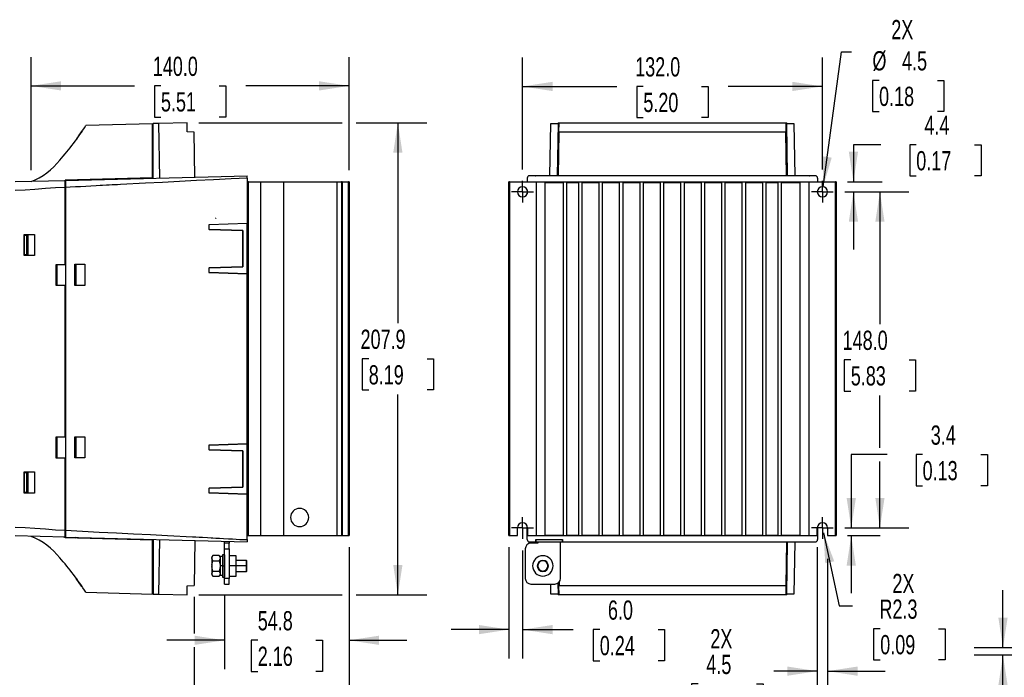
# Model space of a CAD drawing. Header units: millimetres. Extents: x 0 to 1118, y 0 to 864.
# Tile 19 of 42: x 404 to 837, y 148 to 438. Entities that reach past the tile are written whole.
import ezdxf

# ---------------------------------------------------------------- set-up
doc = ezdxf.new("R2010")
doc.units = ezdxf.units.MM
doc.header["$LTSCALE"] = 4
doc.linetypes.add('CENTERX2', pattern=[20.32, 12.7, -2.54, 2.54, -2.54])
doc.layers.add('CENTER', color=40, linetype='CENTERX2')
doc.layers.add('DIMENSIONS', color=140, linetype='Continuous', lineweight=25)
doc.styles.add('SLDTEXTSTYLE0', font='TXT', dxfattribs={"width": 0.7})
doc.dimstyles.new('SLDDIMSTYLE0', dxfattribs={"dimtxt": 8.632031, "dimasz": 13.208, "dimexe": 0, "dimexo": 0.0625, "dimgap": 2.158008, "dimtad": 0, "dimtih": 1, "dimtoh": 1, "dimlfac": 1, "dimrnd": 1e-09, "dimzin": 4, "dimdsep": 46, "dimtxsty": 'SLDTEXTSTYLE0', "dimsah": 1, "dimcen": 0.09, "dimadec": 0, "dimazin": 1, "dimtfac": 1, "dimtmove": 0, "dimatfit": 0, "dimfxl": 0, "dimfrac": 2, "dimtolj": 1, "dimtzin": 12, "dimarcsym": 0})
doc.dimstyles.new('SLDDIMSTYLE1', dxfattribs={"dimtxt": 8.632031, "dimasz": 13.208, "dimexe": 0, "dimexo": 0.0625, "dimgap": 2.158008, "dimtad": 0, "dimtih": 1, "dimtoh": 1, "dimlfac": 1, "dimrnd": 1e-09, "dimzin": 12, "dimdsep": 46, "dimtxsty": 'SLDTEXTSTYLE0', "dimsah": 1, "dimcen": 0.09, "dimadec": 0, "dimazin": 3, "dimtfac": 1, "dimtofl": 0, "dimtmove": 0, "dimatfit": 3, "dimfxl": 0, "dimfrac": 2, "dimtolj": 1, "dimtzin": 12, "dimarcsym": 0})
doc.dimstyles.new('SLDDIMSTYLE2', dxfattribs={"dimtxt": 8.632031, "dimasz": 13.208, "dimexe": 0, "dimexo": 0.0625, "dimgap": 2.158008, "dimtad": 0, "dimtih": 1, "dimtoh": 1, "dimlfac": 1, "dimrnd": 1e-09, "dimzin": 4, "dimdsep": 46, "dimtxsty": 'SLDTEXTSTYLE0', "dimsah": 1, "dimcen": 0.09, "dimadec": 0, "dimazin": 1, "dimtfac": 1, "dimtofl": 0, "dimtmove": 0, "dimatfit": 3, "dimfxl": 0, "dimfrac": 2, "dimtolj": 1, "dimtzin": 12, "dimarcsym": 0})
doc.dimstyles.new('SLDDIMSTYLE3', dxfattribs={"dimtxt": 8.632031, "dimasz": 13.208, "dimexe": 0, "dimexo": 0.0625, "dimgap": 2.158008, "dimtad": 0, "dimtih": 1, "dimtoh": 1, "dimlfac": 1, "dimrnd": 1e-09, "dimzin": 12, "dimdsep": 46, "dimtxsty": 'SLDTEXTSTYLE0', "dimsah": 1, "dimcen": 0.09, "dimadec": 0, "dimazin": 3, "dimtfac": 1, "dimtmove": 0, "dimatfit": 0, "dimfxl": 0, "dimfrac": 2, "dimtolj": 1, "dimtzin": 12, "dimarcsym": 0})
doc.dimstyles.new('SLDDIMSTYLE4', dxfattribs={"dimtxt": 8.632031, "dimasz": 13.208, "dimexe": 0, "dimexo": 0.0625, "dimgap": 2.158008, "dimtad": 0, "dimtih": 1, "dimtoh": 1, "dimlfac": 1, "dimrnd": 1e-09, "dimzin": 12, "dimdsep": 46, "dimtxsty": 'SLDTEXTSTYLE0', "dimsah": 1, "dimcen": 0, "dimadec": 0, "dimazin": 3, "dimtfac": 1, "dimtofl": 0, "dimtmove": 0, "dimatfit": 3, "dimfxl": 0, "dimfrac": 2, "dimtolj": 1, "dimtzin": 12, "dimarcsym": 0})
doc.dimstyles.new('SLDDIMSTYLE5', dxfattribs={"dimtxt": 8.632031, "dimasz": 13.208, "dimexe": 0, "dimexo": 0.0625, "dimgap": 2.158008, "dimtad": 0, "dimtih": 1, "dimtoh": 1, "dimlfac": 1, "dimrnd": 1e-09, "dimzin": 12, "dimdsep": 46, "dimtxsty": 'SLDTEXTSTYLE0', "dimsah": 1, "dimcen": 0, "dimadec": 0, "dimazin": 3, "dimtfac": 1, "dimtofl": 0, "dimtmove": 0, "dimatfit": 3, "dimfxl": 0, "dimfrac": 2, "dimtolj": 1, "dimtzin": 12, "dimarcsym": 0})

# ---------------------------------------------------------------- blocks, each defined once
blk = doc.blocks.new('_D_5')
at = {"layer": 'DIMENSIONS'}
for p, q in [((482.8, 392.55), (545.96, 392.55)), ((552.06, 392.55), (583.17, 392.55)), ((570.47, 392.55), (570.47, 304.23)), ((557.64, 288.58), (554.75, 288.58)), ((554.75, 288.58), (554.75, 274.86)), ((583.3, 288.58), (586.19, 288.58)), ((586.19, 288.58), (586.19, 274.86)), ((554.75, 274.86), (557.64, 274.86)), ((586.19, 274.86), (583.3, 274.86)), ((570.47, 184.6), (570.47, 272.92)), ((482.8, 184.6), (545.96, 184.6)), ((552.06, 184.6), (583.17, 184.6))]:
    blk.add_line(p, q, dxfattribs=at)
for points in [[(570.47, 392.55), (568.44, 379.34), (572.5, 379.34)], [(570.47, 184.6), (572.5, 197.81), (568.44, 197.81)]]:
    blk.add_solid(points, dxfattribs=at)
at = {"layer": 'DIMENSIONS', "char_height": 8.467, "attachment_point": 1, "style": 'SLDTEXTSTYLE0'}
for s, insert in [('207.9', (554.05, 301.42)), ('8.19', (557.64, 285.77))]:
    blk.add_mtext(s, dxfattribs=dict(at, insert=insert))
blk = doc.blocks.new('_D_6')
at = {"layer": 'DIMENSIONS'}
for p, q in [((549.01, 205.65), (549.01, 151.95)), ((494.21, 184.32), (494.21, 151.95)), ((494.21, 164.65), (468.81, 164.65)), ((508.79, 164.65), (505.89, 164.65)), ((505.89, 164.65), (505.89, 150.93)), ((534.44, 164.65), (537.34, 164.65)), ((537.34, 164.65), (537.34, 150.93)), ((549.01, 164.65), (574.41, 164.65)), ((505.89, 150.93), (508.79, 150.93)), ((537.34, 150.93), (534.44, 150.93))]:
    blk.add_line(p, q, dxfattribs=at)
for points in [[(494.21, 164.65), (481, 166.68), (481, 162.62)], [(549.01, 164.65), (562.22, 162.62), (562.22, 166.68)]]:
    blk.add_solid(points, dxfattribs=at)
at = {"layer": 'DIMENSIONS', "char_height": 8.467, "attachment_point": 1, "style": 'SLDTEXTSTYLE0'}
for s, insert in [('54.8', (508.79, 177.5)), ('2.16', (508.79, 161.84))]:
    blk.add_mtext(s, dxfattribs=dict(at, insert=insert))
blk = doc.blocks.new('_D_7')
at = {"layer": 'DIMENSIONS'}
for p, q in [((549.01, 205.65), (549.01, 116.73)), ((480.79, 183.72), (480.79, 167.7)), ((480.79, 161.6), (480.79, 116.73)), ((480.79, 129.43), (455.39, 129.43)), ((502.08, 129.43), (499.18, 129.43)), ((499.18, 129.43), (499.18, 115.72)), ((527.73, 129.43), (530.63, 129.43)), ((530.63, 129.43), (530.63, 115.72)), ((549.01, 129.43), (574.41, 129.43)), ((499.18, 115.72), (502.08, 115.72)), ((530.63, 115.72), (527.73, 115.72))]:
    blk.add_line(p, q, dxfattribs=at)
for points in [[(480.79, 129.43), (467.59, 131.47), (467.59, 127.4)], [(549.01, 129.43), (562.22, 127.4), (562.22, 131.47)]]:
    blk.add_solid(points, dxfattribs=at)
at = {"layer": 'DIMENSIONS', "char_height": 8.467, "attachment_point": 1, "style": 'SLDTEXTSTYLE0'}
for s, insert in [('68.2', (502.08, 142.28)), ('2.69', (502.08, 126.63))]:
    blk.add_mtext(s, dxfattribs=dict(at, insert=insert))
blk = doc.blocks.new('_D_8')
at = {"layer": 'DIMENSIONS'}
for p, q in [((409.01, 371.7), (409.01, 421.45)), ((549.01, 371.61), (549.01, 421.45)), ((409.01, 408.75), (454.49, 408.75)), ((466.19, 408.75), (463.29, 408.75)), ((463.29, 408.75), (463.29, 395.03)), ((491.84, 408.75), (494.74, 408.75)), ((494.74, 408.75), (494.74, 395.03)), ((549.01, 408.75), (503.53, 408.75)), ((463.29, 395.03), (466.19, 395.03)), ((494.74, 395.03), (491.84, 395.03))]:
    blk.add_line(p, q, dxfattribs=at)
for points in [[(409.01, 408.75), (422.22, 406.72), (422.22, 410.78)], [(549.01, 408.75), (535.8, 410.78), (535.8, 406.72)]]:
    blk.add_solid(points, dxfattribs=at)
at = {"layer": 'DIMENSIONS', "char_height": 8.467, "attachment_point": 1, "style": 'SLDTEXTSTYLE0'}
for s, insert in [('140.0', (462.6, 421.6)), ('5.51', (466.19, 405.95))]:
    blk.add_mtext(s, dxfattribs=dict(at, insert=insert))
blk = doc.blocks.new('_D_14')
at = {"layer": 'DIMENSIONS'}
for p, q in [((619.35, 205.65), (619.35, 156.66)), ((625.35, 204.26), (625.35, 156.66)), ((619.35, 169.36), (593.95, 169.36)), ((625.35, 169.36), (647.65, 169.36)), ((659.35, 169.36), (656.45, 169.36)), ((656.45, 169.36), (656.45, 155.64)), ((685, 169.36), (687.9, 169.36)), ((687.9, 169.36), (687.9, 155.64)), ((656.45, 155.64), (659.35, 155.64)), ((687.9, 155.64), (685, 155.64))]:
    blk.add_line(p, q, dxfattribs=at)
for points in [[(619.35, 169.36), (606.14, 171.39), (606.14, 167.32)], [(625.35, 169.36), (638.56, 167.32), (638.56, 171.39)]]:
    blk.add_solid(points, dxfattribs=at)
at = {"layer": 'DIMENSIONS', "char_height": 8.467, "attachment_point": 1, "style": 'SLDTEXTSTYLE0'}
for s, insert in [('6.0', (662.94, 182.2)), ('0.24', (659.35, 166.55))]:
    blk.add_mtext(s, dxfattribs=dict(at, insert=insert))
blk = doc.blocks.new('_D_15')
at = {"layer": 'DIMENSIONS'}
for p, q in [((755.1, 205.65), (755.1, 138.37)), ((759.6, 200.55), (759.6, 138.37)), ((755.1, 151.07), (736.04, 151.07)), ((759.6, 151.07), (785, 151.07)), ((702.66, 145.42), (699.76, 145.42)), ((699.76, 145.42), (699.76, 131.7)), ((728.31, 145.42), (731.21, 145.42)), ((731.21, 145.42), (731.21, 131.7)), ((699.76, 131.7), (702.66, 131.7)), ((731.21, 131.7), (728.31, 131.7))]:
    blk.add_line(p, q, dxfattribs=at)
for points in [[(755.1, 151.07), (741.89, 153.1), (741.89, 149.03)], [(759.6, 151.07), (772.81, 149.03), (772.81, 153.1)]]:
    blk.add_solid(points, dxfattribs=at)
at = {"layer": 'DIMENSIONS', "char_height": 8.467, "attachment_point": 1, "style": 'SLDTEXTSTYLE0'}
for s, insert in [('2X', (708.03, 169.56)), ('4.5', (706.25, 158.27)), ('0.18', (702.66, 142.62))]:
    blk.add_mtext(s, dxfattribs=dict(at, insert=insert))
blk = doc.blocks.new('_D_16')
at = {"layer": 'DIMENSIONS'}
for p, q in [((767.22, 362.13), (795.37, 362.13)), ((782.67, 362.13), (782.67, 303.78)), ((769.84, 288.13), (766.95, 288.13)), ((766.95, 288.13), (766.95, 274.41)), ((795.5, 288.13), (798.39, 288.13)), ((798.39, 288.13), (798.39, 274.41)), ((766.95, 274.41), (769.84, 274.41)), ((798.39, 274.41), (795.5, 274.41)), ((782.67, 249.43), (782.67, 272.47)), ((782.67, 214.13), (782.67, 243.34)), ((767.22, 214.13), (795.37, 214.13))]:
    blk.add_line(p, q, dxfattribs=at)
for points in [[(782.67, 362.13), (780.64, 348.92), (784.7, 348.92)], [(782.67, 214.13), (784.7, 227.33), (780.64, 227.33)]]:
    blk.add_solid(points, dxfattribs=at)
at = {"layer": 'DIMENSIONS', "char_height": 8.467, "attachment_point": 1, "style": 'SLDTEXTSTYLE0'}
for s, insert in [('148.0', (766.25, 300.97)), ('5.83', (769.84, 285.32))]:
    blk.add_mtext(s, dxfattribs=dict(at, insert=insert))
blk = doc.blocks.new('_D_17')
at = {"layer": 'DIMENSIONS'}
for p, q in [((783.1, 382.84), (771, 382.84)), ((771, 382.84), (771, 366.53)), ((798.65, 382.84), (795.76, 382.84)), ((795.76, 382.84), (795.76, 369.12)), ((824.3, 382.84), (827.2, 382.84)), ((827.2, 382.84), (827.2, 369.12)), ((795.76, 369.12), (798.65, 369.12)), ((827.2, 369.12), (824.3, 369.12)), ((768.43, 366.53), (783.7, 366.53)), ((767.22, 362.13), (783.7, 362.13)), ((771, 362.13), (771, 336.73))]:
    blk.add_line(p, q, dxfattribs=at)
for points in [[(771, 366.53), (773.03, 379.73), (768.97, 379.73)], [(771, 362.13), (768.97, 348.92), (773.03, 348.92)]]:
    blk.add_solid(points, dxfattribs=at)
at = {"layer": 'DIMENSIONS', "char_height": 8.467, "attachment_point": 1, "style": 'SLDTEXTSTYLE0'}
for s, insert in [('4.4', (802.24, 395.69)), ('0.17', (798.65, 380.04))]:
    blk.add_mtext(s, dxfattribs=dict(at, insert=insert))
blk = doc.blocks.new('_D_18')
at = {"layer": 'DIMENSIONS'}
for p, q in [((757.65, 364.36), (765.81, 423.72)), ((765.81, 423.72), (770.15, 423.72)), ((782.29, 411.18), (779.4, 411.18)), ((779.4, 411.18), (779.4, 397.46)), ((807.95, 411.18), (810.84, 411.18)), ((810.84, 411.18), (810.84, 397.46)), ((779.4, 397.46), (782.29, 397.46)), ((810.84, 397.46), (807.95, 397.46))]:
    blk.add_line(p, q, dxfattribs=at)
blk.add_solid([(757.65, 364.36), (761.46, 377.16), (757.44, 377.72)], dxfattribs=at)
at = {"layer": 'DIMENSIONS', "char_height": 8.467, "attachment_point": 1, "style": 'SLDTEXTSTYLE0'}
for s, insert in [('2X', (787.66, 437.75)), ('%%c', (779.37, 424.03)), ('4.5', (792.4, 424.03)), ('0.18', (782.29, 408.38))]:
    blk.add_mtext(s, dxfattribs=dict(at, insert=insert))
blk = doc.blocks.new('_D_19')
at = {"layer": 'DIMENSIONS'}
for p, q in [((625.35, 372), (625.35, 421.21)), ((757.35, 372), (757.35, 421.21)), ((625.35, 408.51), (666.83, 408.51)), ((678.52, 408.51), (675.62, 408.51)), ((675.62, 408.51), (675.62, 394.79)), ((704.17, 408.51), (707.07, 408.51)), ((707.07, 408.51), (707.07, 394.79)), ((757.35, 408.51), (715.87, 408.51)), ((675.62, 394.79), (678.52, 394.79)), ((707.07, 394.79), (704.17, 394.79))]:
    blk.add_line(p, q, dxfattribs=at)
for points in [[(625.35, 408.51), (638.56, 406.48), (638.56, 410.54)], [(757.35, 408.51), (744.14, 410.54), (744.14, 406.48)]]:
    blk.add_solid(points, dxfattribs=at)
at = {"layer": 'DIMENSIONS', "char_height": 8.467, "attachment_point": 1, "style": 'SLDTEXTSTYLE0'}
for s, insert in [('132.0', (674.93, 421.36)), ('5.20', (678.52, 405.71))]:
    blk.add_mtext(s, dxfattribs=dict(at, insert=insert))
blk = doc.blocks.new('_D_20')
at = {"layer": 'DIMENSIONS'}
for p, q in [((757.82, 211.93), (764.67, 179.87)), ((764.67, 179.87), (770.64, 179.87)), ((782.79, 169.76), (779.89, 169.76)), ((779.89, 169.76), (779.89, 156.05)), ((808.44, 169.76), (811.34, 169.76)), ((811.34, 169.76), (811.34, 156.05)), ((779.89, 156.05), (782.79, 156.05)), ((811.34, 156.05), (808.44, 156.05))]:
    blk.add_line(p, q, dxfattribs=at)
blk.add_solid([(757.82, 211.93), (758.59, 198.58), (762.56, 199.43)], dxfattribs=at)
at = {"layer": 'DIMENSIONS', "char_height": 8.467, "attachment_point": 1, "style": 'SLDTEXTSTYLE0'}
for s, insert in [('2X', (788.16, 193.9)), ('R2.3', (782.45, 182.61)), ('0.09', (782.79, 166.96))]:
    blk.add_mtext(s, dxfattribs=dict(at, insert=insert))
blk = doc.blocks.new('_D_21')
at = {"layer": 'DIMENSIONS'}
for p, q in [((785.9, 246.39), (770.05, 246.39)), ((770.05, 246.39), (770.05, 214.13)), ((801.45, 246.39), (798.56, 246.39)), ((798.56, 246.39), (798.56, 232.67)), ((827.1, 246.39), (830, 246.39)), ((830, 246.39), (830, 232.67)), ((798.56, 232.67), (801.45, 232.67)), ((830, 232.67), (827.1, 232.67)), ((767.22, 214.13), (782.75, 214.13)), ((768.43, 210.73), (782.75, 210.73)), ((770.05, 210.73), (770.05, 185.33))]:
    blk.add_line(p, q, dxfattribs=at)
for points in [[(770.05, 214.13), (772.08, 227.33), (768.01, 227.33)], [(770.05, 210.73), (768.01, 197.52), (772.08, 197.52)]]:
    blk.add_solid(points, dxfattribs=at)
at = {"layer": 'DIMENSIONS', "char_height": 8.467, "attachment_point": 1, "style": 'SLDTEXTSTYLE0'}
for s, insert in [('3.4', (805.04, 259.23)), ('0.13', (801.45, 243.58))]:
    blk.add_mtext(s, dxfattribs=dict(at, insert=insert))
blk = doc.blocks.new('SW_CENTERMARKSYMBOL_10')
at = {"layer": 'CENTER', "color": 0}
for p, q in [((0, 2.54), (0, 4.79)), ((-2.54, 0), (-4.79, 0)), ((0, 0), (-2.54, 0)), ((0, 0), (0, 2.54)), ((0, 0), (0, -2.54)), ((0, 0), (2.54, 0)), ((2.54, 0), (4.79, 0)), ((0, -2.54), (0, -4.79))]:
    blk.add_line(p, q, dxfattribs=at)
blk = doc.blocks.new('SW_CENTERMARKSYMBOL_11')
at = {"layer": 'CENTER', "color": 0}
for p, q in [((0, 2.54), (0, 4.79)), ((-2.54, 0), (-4.79, 0)), ((0, 0), (-2.54, 0)), ((0, 0), (0, 2.54)), ((0, 0), (0, -2.54)), ((0, 0), (2.54, 0)), ((2.54, 0), (4.79, 0)), ((0, -2.54), (0, -4.79))]:
    blk.add_line(p, q, dxfattribs=at)
blk = doc.blocks.new('SW_CENTERMARKSYMBOL_12')
at = {"layer": 'CENTER', "color": 0}
for p, q in [((0, 2.54), (0, 4.79)), ((-2.54, 0), (-4.79, 0)), ((0, 0), (-2.54, 0)), ((0, 0), (0, 2.54)), ((0, 0), (0, -2.54)), ((0, 0), (2.54, 0)), ((2.54, 0), (4.79, 0)), ((0, -2.54), (0, -4.79))]:
    blk.add_line(p, q, dxfattribs=at)
blk = doc.blocks.new('SW_CENTERMARKSYMBOL_13')
at = {"layer": 'CENTER', "color": 0}
for p, q in [((0, 2.54), (0, 4.79)), ((-2.54, 0), (-4.79, 0)), ((0, 0), (-2.54, 0)), ((0, 0), (0, 2.54)), ((0, 0), (0, -2.54)), ((0, 0), (2.54, 0)), ((2.54, 0), (4.79, 0)), ((0, -2.54), (0, -4.79))]:
    blk.add_line(p, q, dxfattribs=at)
blk = doc.blocks.new('_D_25')
at = {"layer": 'DIMENSIONS'}
for p, q in [((836.84, 161.36), (836.84, 186.76)), ((858.14, 161.36), (824.14, 161.36)), ((866.71, 161.36), (864.24, 161.36)), ((866.71, 158.06), (824.14, 158.06)), ((836.84, 128.92), (836.84, 158.06)), ((840.88, 128.92), (836.84, 128.92)), ((856.44, 128.92), (853.54, 128.92)), ((853.54, 128.92), (853.54, 115.2)), ((882.09, 128.92), (884.99, 128.92)), ((884.99, 128.92), (884.99, 115.2)), ((853.54, 115.2), (856.44, 115.2)), ((884.99, 115.2), (882.09, 115.2))]:
    blk.add_line(p, q, dxfattribs=at)
for points in [[(836.84, 161.36), (838.87, 174.57), (834.8, 174.57)], [(836.84, 158.06), (834.8, 144.85), (838.87, 144.85)]]:
    blk.add_solid(points, dxfattribs=at)
at = {"layer": 'DIMENSIONS', "char_height": 8.467, "attachment_point": 1, "style": 'SLDTEXTSTYLE0'}
for s, insert in [('3.3', (860.03, 141.77)), ('0.13', (856.44, 126.11))]:
    blk.add_mtext(s, dxfattribs=dict(at, insert=insert))

msp = doc.modelspace()

# ---------------------------------------------------------------- linework, layer by layer
for p, q in [((462.513, 392.013), (433.128, 391.244)), ((462.513, 368.266), (462.513, 392.013)), ((465.229, 392.221), (462.713, 392.155)), ((462.713, 368.09), (462.713, 392.155)), ((477.724, 392.548), (465.229, 392.221)), ((465.649, 368.167), (465.229, 392.221)), ((477.795, 388.46), (477.724, 392.548)), ((637.437, 369.097), (637.852, 392.221)), ((637.852, 392.221), (640.989, 392.221)), ((640.989, 392.221), (640.6, 369.097)), ((641.431, 392.548), (640.989, 392.221)), ((641.363, 388.46), (641.431, 392.548)), ((641.431, 392.548), (741.222, 392.548)), ((741.222, 392.548), (741.291, 388.46)), ((741.664, 392.221), (741.222, 392.548)), ((742.054, 369.097), (741.664, 392.221)), ((741.664, 392.221), (744.804, 392.221)), ((744.804, 392.221), (745.218, 369.097)), ((429.097, 385.439), (429.835, 386.501)), ((429.128, 385.482), (429.402, 385.877)), ((429.402, 385.877), (429.594, 386.154)), ((429.835, 386.501), (430.415, 387.337)), ((429.835, 386.501), (429.904, 386.448)), ((430.217, 387.052), (430.526, 387.497)), ((430.415, 387.337), (430.893, 388.026)), ((430.415, 387.337), (430.488, 387.281)), ((430.529, 387.501), (430.671, 387.706)), ((430.893, 388.026), (431.504, 388.906)), ((430.893, 388.026), (430.965, 387.971)), ((431.211, 388.484), (431.474, 388.862)), ((431.474, 388.862), (431.504, 388.906)), ((431.504, 388.906), (431.566, 388.858)), ((462.513, 389.55), (462.713, 389.555)), ((480.797, 388.355), (477.795, 388.46)), ((481.142, 368.573), (480.797, 388.355)), ((641.141, 369.097), (641.466, 388.355)), ((641.466, 388.355), (641.363, 388.46)), ((641.363, 388.46), (741.291, 388.46)), ((741.188, 388.355), (641.466, 388.355)), ((741.291, 388.46), (741.188, 388.355)), ((741.513, 369.097), (741.188, 388.355)), ((429.097, 385.439), (429.128, 385.482)), ((429.097, 385.439), (429.151, 385.397)), ((424.213, 367.082), (504.213, 369.177)), ((504.213, 368.177), (504.213, 369.177)), ((630.928, 369.177), (628.427, 369.177)), ((630.928, 369.097), (630.928, 369.177)), ((751.727, 369.097), (630.928, 369.097)), ((751.58, 369.097), (751.727, 369.177)), ((751.727, 369.177), (751.727, 369.097)), ((754.228, 369.177), (751.727, 369.177)), ((424.013, 367.013), (402.013, 366.437)), ((462.513, 368.266), (424.013, 367.258)), ((424.013, 367.013), (424.013, 367.258)), ((424.013, 364.014), (424.013, 367.013)), ((424.013, 366.992), (424.213, 366.997)), ((424.213, 367.082), (424.213, 364.083)), ((424.213, 364.083), (424.213, 213.071)), ((428.394, 367.191), (428.704, 367.381)), ((435.713, 367.383), (435.713, 367.565)), ((504.213, 368.177), (504.213, 348.177)), ((504.713, 366.526), (504.213, 366.526)), ((504.713, 210.726), (504.713, 366.526)), ((504.713, 366.526), (510.213, 366.526)), ((510.213, 210.726), (510.213, 366.526)), ((510.213, 366.526), (520.213, 366.526)), ((520.213, 210.726), (520.213, 366.526)), ((520.213, 366.526), (543.713, 366.526)), ((543.713, 210.726), (543.713, 366.526)), ((543.713, 366.526), (545.713, 366.526)), ((545.713, 366.526), (545.713, 210.726)), ((546.013, 366.526), (545.713, 366.526)), ((546.013, 366.526), (546.013, 210.726)), ((546.013, 366.526), (548.713, 366.526)), ((549.013, 366.526), (548.713, 366.526)), ((548.713, 210.726), (548.713, 366.526)), ((549.013, 366.526), (549.013, 210.726)), ((619.648, 366.526), (619.348, 366.526)), ((619.348, 210.726), (619.348, 366.526)), ((619.648, 366.526), (619.648, 210.726)), ((619.648, 366.526), (631.373, 366.526)), ((627.428, 368.177), (627.428, 366.526)), ((631.373, 366.526), (631.373, 210.726)), ((631.373, 366.526), (635.873, 366.526)), ((635.134, 366.272), (635.134, 210.98)), ((635.134, 366.272), (643.342, 366.272)), ((635.873, 366.526), (635.873, 366.272)), ((635.873, 366.526), (643.177, 366.526)), ((643.177, 366.272), (643.177, 366.526)), ((643.177, 366.526), (643.342, 366.526)), ((643.342, 366.526), (643.342, 366.272)), ((643.342, 366.526), (644.841, 366.526)), ((643.342, 210.98), (643.342, 366.272)), ((644.841, 366.272), (644.841, 366.526)), ((644.841, 366.526), (645.006, 366.526)), ((644.841, 210.98), (644.841, 366.272)), ((644.841, 366.272), (650.098, 366.272)), ((645.006, 366.526), (645.006, 366.272)), ((645.006, 366.526), (649.934, 366.526)), ((649.934, 366.272), (649.934, 366.526)), ((649.934, 366.526), (650.098, 366.526)), ((650.098, 366.526), (650.098, 366.272)), ((650.098, 366.526), (651.598, 366.526)), ((650.098, 210.98), (650.098, 366.272)), ((651.598, 366.272), (651.598, 366.526)), ((651.598, 366.526), (651.762, 366.526)), ((651.598, 210.98), (651.598, 366.272)), ((651.598, 366.272), (659.098, 366.272)), ((651.762, 366.526), (651.762, 366.272)), ((651.762, 366.526), (658.934, 366.526)), ((658.934, 366.272), (658.934, 366.526)), ((658.934, 366.526), (659.098, 366.526)), ((659.098, 366.526), (659.098, 366.272)), ((659.098, 366.526), (660.598, 366.526)), ((659.098, 210.98), (659.098, 366.272)), ((660.598, 366.272), (660.598, 366.526)), ((660.598, 366.526), (660.762, 366.526)), ((660.598, 210.98), (660.598, 366.272)), ((660.598, 366.272), (668.098, 366.272)), ((660.762, 366.526), (660.762, 366.272)), ((660.762, 366.526), (667.934, 366.526)), ((667.934, 366.272), (667.934, 366.526)), ((667.934, 366.526), (668.098, 366.526)), ((668.098, 366.526), (668.098, 366.272)), ((668.098, 366.526), (669.598, 366.526)), ((668.098, 210.98), (668.098, 366.272)), ((669.598, 366.272), (669.598, 366.526)), ((669.598, 366.526), (669.762, 366.526)), ((669.598, 210.98), (669.598, 366.272)), ((669.598, 366.272), (677.098, 366.272)), ((669.762, 366.526), (669.762, 366.272)), ((669.762, 366.526), (676.934, 366.526)), ((676.934, 366.272), (676.934, 366.526)), ((676.934, 366.526), (677.098, 366.526)), ((677.098, 366.526), (677.098, 366.272)), ((677.098, 366.526), (678.598, 366.526)), ((677.098, 210.98), (677.098, 366.272)), ((678.598, 366.272), (678.598, 366.526)), ((678.598, 366.526), (678.762, 366.526)), ((678.598, 210.98), (678.598, 366.272)), ((678.598, 366.272), (686.098, 366.272)), ((678.762, 366.526), (678.762, 366.272)), ((678.762, 366.526), (685.934, 366.526)), ((685.934, 366.272), (685.934, 366.526)), ((685.934, 366.526), (686.098, 366.526)), ((686.098, 366.526), (686.098, 366.272)), ((686.098, 366.526), (687.598, 366.526)), ((686.098, 210.98), (686.098, 366.272)), ((687.598, 366.272), (687.598, 366.526)), ((687.598, 366.526), (687.762, 366.526)), ((687.598, 210.98), (687.598, 366.272)), ((687.598, 366.272), (695.098, 366.272)), ((687.762, 366.526), (687.762, 366.272)), ((687.762, 366.526), (694.934, 366.526)), ((694.934, 366.272), (694.934, 366.526)), ((694.934, 366.526), (695.098, 366.526)), ((695.098, 366.526), (695.098, 366.272)), ((695.098, 366.526), (696.598, 366.526)), ((695.098, 210.98), (695.098, 366.272)), ((696.598, 366.272), (696.598, 366.526)), ((696.598, 366.526), (696.762, 366.526)), ((696.598, 210.98), (696.598, 366.272)), ((696.598, 366.272), (704.098, 366.272)), ((696.762, 366.526), (696.762, 366.272)), ((696.762, 366.526), (703.934, 366.526)), ((703.934, 366.272), (703.934, 366.526)), ((703.934, 366.526), (704.098, 366.526)), ((704.098, 366.526), (704.098, 366.272)), ((704.098, 366.526), (705.598, 366.526)), ((704.098, 210.98), (704.098, 366.272)), ((705.598, 366.272), (705.598, 366.526)), ((705.598, 366.526), (705.762, 366.526)), ((705.598, 210.98), (705.598, 366.272)), ((705.598, 366.272), (713.098, 366.272)), ((705.762, 366.526), (705.762, 366.272)), ((705.762, 366.526), (712.934, 366.526)), ((712.934, 366.272), (712.934, 366.526)), ((712.934, 366.526), (713.098, 366.526)), ((713.098, 366.526), (713.098, 366.272)), ((713.098, 366.526), (714.598, 366.526)), ((713.098, 210.98), (713.098, 366.272)), ((714.598, 366.272), (714.598, 366.526)), ((714.598, 366.526), (714.762, 366.526)), ((714.598, 210.98), (714.598, 366.272)), ((714.598, 366.272), (722.098, 366.272)), ((714.762, 366.526), (714.762, 366.272)), ((714.762, 366.526), (721.934, 366.526)), ((721.934, 366.272), (721.934, 366.526)), ((721.934, 366.526), (722.098, 366.526)), ((722.098, 366.526), (722.098, 366.272)), ((722.098, 366.526), (723.598, 366.526)), ((722.098, 210.98), (722.098, 366.272)), ((723.598, 366.272), (723.598, 366.526)), ((723.598, 366.526), (723.762, 366.526)), ((723.598, 210.98), (723.598, 366.272)), ((723.598, 366.272), (731.098, 366.272)), ((723.762, 366.526), (723.762, 366.272)), ((723.762, 366.526), (730.934, 366.526)), ((730.934, 366.272), (730.934, 366.526)), ((730.934, 366.526), (731.098, 366.526)), ((731.098, 366.526), (731.098, 366.272)), ((731.098, 366.526), (732.598, 366.526)), ((731.098, 210.98), (731.098, 366.272)), ((732.598, 366.272), (732.598, 366.526)), ((732.598, 366.526), (732.762, 366.526)), ((732.598, 210.98), (732.598, 366.272)), ((732.598, 366.272), (737.855, 366.272)), ((732.762, 366.526), (732.762, 366.272)), ((732.762, 366.526), (737.69, 366.526)), ((737.69, 366.272), (737.69, 366.526)), ((737.69, 366.526), (737.855, 366.526)), ((737.855, 366.526), (737.855, 366.272)), ((737.855, 366.526), (739.354, 366.526)), ((737.855, 210.98), (737.855, 366.272)), ((739.354, 366.272), (739.354, 366.526)), ((739.354, 366.526), (739.518, 366.526)), ((739.354, 210.98), (739.354, 366.272)), ((739.354, 366.272), (747.561, 366.272)), ((739.518, 366.526), (739.518, 366.272)), ((739.518, 366.526), (746.823, 366.526)), ((746.823, 366.526), (746.823, 366.272)), ((746.823, 366.526), (751.323, 366.526)), ((747.561, 210.98), (747.561, 366.272)), ((751.323, 366.526), (751.323, 210.726)), ((751.323, 366.526), (763.048, 366.526)), ((755.228, 368.177), (755.228, 366.526)), ((763.048, 210.726), (763.048, 366.526)), ((763.348, 366.526), (763.048, 366.526)), ((763.348, 366.526), (763.348, 210.726)), ((424.213, 364.019), (424.013, 364.014)), ((424.013, 330.177), (424.013, 364.014)), ((627.428, 362.985), (627.428, 361.268)), ((755.228, 362.88), (755.228, 361.373)), ((487.219, 347.39), (487.219, 345.776)), ((487.222, 347.39), (487.219, 347.39)), ((487.222, 347.39), (487.222, 345.776)), ((504.213, 348.177), (487.412, 347.59)), ((487.412, 347.59), (487.415, 347.59)), ((504.213, 348.177), (487.415, 347.59)), ((504.213, 348.177), (504.213, 348.177)), ((504.213, 325.99), (504.213, 348.177)), ((406.013, 343.319), (410.513, 343.319)), ((406.013, 334.019), (406.013, 343.319)), ((406.172, 343.066), (406.183, 343.056)), ((406.172, 334.285), (406.172, 343.066)), ((406.172, 343.066), (407.785, 343.065)), ((406.183, 334.296), (406.183, 343.056)), ((407.143, 343.056), (406.183, 343.056)), ((407.143, 343.056), (407.785, 343.065)), ((407.143, 334.296), (407.143, 343.056)), ((407.785, 334.287), (407.785, 343.065)), ((410.513, 343.319), (410.513, 334.019)), ((487.219, 345.776), (487.222, 345.776)), ((502.213, 345.059), (487.412, 345.576)), ((487.415, 345.576), (487.412, 345.576)), ((487.415, 345.576), (502.217, 345.059)), ((502.213, 329.107), (502.213, 345.059)), ((502.213, 345.059), (502.217, 345.059)), ((502.217, 345.059), (502.217, 329.107)), ((410.513, 334.019), (406.013, 334.019)), ((406.172, 334.285), (406.183, 334.296)), ((407.785, 334.287), (406.172, 334.285)), ((407.143, 334.296), (406.183, 334.296)), ((407.785, 334.287), (407.143, 334.296)), ((420.013, 330.177), (424.013, 330.177)), ((420.013, 320.877), (420.013, 330.177)), ((420.521, 320.877), (420.521, 330.177)), ((428.213, 330.235), (432.713, 330.235)), ((428.213, 320.935), (428.213, 330.235)), ((428.39, 321.027), (428.39, 330)), ((428.39, 330), (428.864, 330)), ((428.864, 321.027), (428.864, 330)), ((432.713, 330.235), (432.713, 320.935)), ((487.219, 328.39), (487.219, 326.776)), ((487.222, 328.39), (487.219, 328.39)), ((487.219, 326.776), (487.222, 326.776)), ((487.222, 328.39), (487.222, 326.776)), ((487.412, 328.59), (502.213, 329.107)), ((487.412, 328.59), (487.415, 328.59)), ((504.213, 325.989), (487.412, 326.576)), ((487.415, 326.576), (487.412, 326.576)), ((502.217, 329.107), (487.415, 328.59)), ((487.415, 326.576), (504.213, 325.99)), ((502.217, 329.107), (502.213, 329.107)), ((504.213, 325.989), (504.213, 325.99)), ((504.213, 251.164), (504.213, 325.989)), ((424.013, 320.877), (420.013, 320.877)), ((424.013, 254.177), (424.013, 320.877)), ((432.713, 320.935), (428.213, 320.935)), ((428.864, 321.027), (428.39, 321.027)), ((420.013, 254.177), (424.013, 254.177)), ((420.013, 244.877), (420.013, 254.177)), ((420.521, 244.877), (420.521, 254.177)), ((428.213, 254.238), (432.713, 254.238)), ((428.213, 244.938), (428.213, 254.238)), ((428.39, 245.027), (428.39, 254)), ((428.39, 254), (428.864, 254)), ((428.864, 245.027), (428.864, 254)), ((432.713, 254.238), (432.713, 244.938)), ((487.219, 250.377), (487.219, 248.763)), ((487.222, 250.377), (487.219, 250.377)), ((487.219, 248.763), (487.222, 248.763)), ((487.222, 250.377), (487.222, 248.763)), ((487.412, 250.577), (504.213, 251.164)), ((487.412, 250.577), (487.415, 250.577)), ((502.213, 248.047), (487.412, 248.564)), ((487.415, 248.564), (487.412, 248.564)), ((504.213, 251.164), (487.415, 250.577)), ((487.415, 248.564), (502.217, 248.047)), ((502.213, 232.094), (502.213, 248.047)), ((502.213, 248.047), (502.217, 248.047)), ((502.217, 248.047), (502.217, 232.094)), ((504.213, 251.164), (504.213, 251.164)), ((504.213, 228.977), (504.213, 251.164)), ((424.013, 244.877), (420.013, 244.877)), ((424.013, 213.002), (424.013, 244.877)), ((432.713, 244.938), (428.213, 244.938)), ((428.864, 245.027), (428.39, 245.027)), ((406.013, 238.769), (410.513, 238.769)), ((406.013, 229.469), (406.013, 238.769)), ((406.172, 238.516), (406.183, 238.506)), ((406.172, 238.516), (407.785, 238.515)), ((406.172, 229.735), (406.172, 238.516)), ((406.183, 229.746), (406.183, 238.506)), ((407.143, 238.506), (406.183, 238.506)), ((407.143, 238.506), (407.785, 238.515)), ((407.143, 229.746), (407.143, 238.506)), ((407.785, 229.737), (407.785, 238.515)), ((410.513, 238.769), (410.513, 229.469)), ((406.172, 229.735), (406.183, 229.746)), ((407.785, 229.737), (406.172, 229.735)), ((407.143, 229.746), (406.183, 229.746)), ((407.785, 229.737), (407.143, 229.746)), ((487.219, 231.377), (487.219, 229.763)), ((487.222, 231.377), (487.219, 231.377)), ((487.219, 229.763), (487.222, 229.763)), ((487.222, 231.377), (487.222, 229.763)), ((487.412, 231.577), (502.213, 232.094)), ((487.412, 231.577), (487.415, 231.577)), ((502.217, 232.094), (487.415, 231.577)), ((502.217, 232.094), (502.213, 232.094)), ((410.513, 229.469), (406.013, 229.469)), ((504.213, 228.977), (487.412, 229.564)), ((487.415, 229.564), (487.412, 229.564)), ((487.415, 229.564), (504.213, 228.977)), ((504.213, 208.976), (504.213, 228.977)), ((504.213, 228.977), (504.213, 228.977)), ((424.013, 213.076), (424.213, 213.071)), ((424.013, 210.003), (424.013, 213.002)), ((424.213, 213.071), (424.213, 210.072)), ((623.098, 210.726), (623.098, 214.126)), ((627.428, 208.976), (627.428, 214.985)), ((627.598, 214.126), (627.598, 210.726)), ((755.098, 210.726), (755.098, 214.126)), ((755.228, 214.88), (755.228, 208.976)), ((759.598, 214.126), (759.598, 210.726)), ((424.013, 210.003), (402.013, 210.579)), ((424.013, 210.003), (423.272, 210.023)), ((424.013, 209.758), (424.013, 210.003)), ((424.013, 209.992), (451.276, 209.248)), ((462.513, 208.75), (424.013, 209.758)), ((424.213, 210.072), (504.213, 207.977)), ((428.704, 209.635), (428.312, 209.875)), ((435.713, 209.673), (435.713, 209.452)), ((462.513, 185.003), (462.513, 208.75)), ((462.713, 209.063), (462.713, 184.998)), ((465.226, 184.932), (465.646, 208.987)), ((481.139, 208.581), (480.793, 188.799)), ((494.213, 207.401), (494.213, 208.331)), ((496.213, 208.279), (496.213, 207.401)), ((504.213, 210.726), (504.713, 210.726)), ((504.213, 208.976), (504.213, 207.977)), ((504.713, 210.726), (510.213, 210.726)), ((510.213, 210.726), (520.213, 210.726)), ((520.213, 210.726), (543.713, 210.726)), ((543.713, 210.726), (545.713, 210.726)), ((545.713, 210.726), (546.013, 210.726)), ((546.013, 210.726), (548.713, 210.726)), ((548.713, 210.726), (549.013, 210.726)), ((619.348, 210.726), (619.648, 210.726)), ((619.648, 210.726), (623.098, 210.726)), ((627.598, 210.726), (631.373, 210.726)), ((631.162, 208.057), (630.928, 208.057)), ((630.928, 207.977), (630.928, 208.057)), ((631.162, 208.057), (631.211, 208.976)), ((631.185, 208.07), (631.162, 208.057)), ((631.211, 208.976), (631.163, 208.07)), ((631.163, 208.07), (643.001, 208.07)), ((631.211, 208.976), (642.954, 208.976)), ((631.373, 210.726), (635.873, 210.726)), ((632.048, 208.07), (632.048, 207.401)), ((635.134, 210.98), (643.342, 210.98)), ((635.873, 210.98), (635.873, 210.726)), ((635.873, 210.726), (643.177, 210.726)), ((642.048, 191.901), (642.048, 208.07)), ((643.001, 208.07), (642.953, 208.976)), ((642.954, 208.976), (643.002, 208.057)), ((643.002, 208.057), (642.979, 208.07)), ((643.002, 208.057), (751.727, 208.057)), ((643.177, 210.726), (643.177, 210.98)), ((643.177, 210.726), (643.342, 210.726)), ((643.342, 210.98), (643.342, 210.726)), ((643.342, 210.726), (644.841, 210.726)), ((644.841, 210.726), (644.841, 210.98)), ((644.841, 210.98), (650.098, 210.98)), ((644.841, 210.726), (645.006, 210.726)), ((645.006, 210.98), (645.006, 210.726)), ((645.006, 210.726), (649.934, 210.726)), ((649.934, 210.726), (649.934, 210.98)), ((649.934, 210.726), (650.098, 210.726)), ((650.098, 210.98), (650.098, 210.726)), ((650.098, 210.726), (651.598, 210.726)), ((651.598, 210.726), (651.598, 210.98)), ((651.598, 210.98), (659.098, 210.98)), ((651.598, 210.726), (651.762, 210.726)), ((651.762, 210.98), (651.762, 210.726)), ((651.762, 210.726), (658.934, 210.726)), ((658.934, 210.726), (658.934, 210.98)), ((658.934, 210.726), (659.098, 210.726)), ((659.098, 210.98), (659.098, 210.726)), ((659.098, 210.726), (660.598, 210.726)), ((660.598, 210.726), (660.598, 210.98)), ((660.598, 210.98), (668.098, 210.98)), ((660.598, 210.726), (660.762, 210.726)), ((660.762, 210.98), (660.762, 210.726)), ((660.762, 210.726), (667.934, 210.726)), ((667.934, 210.726), (667.934, 210.98)), ((667.934, 210.726), (668.098, 210.726)), ((668.098, 210.98), (668.098, 210.726)), ((668.098, 210.726), (669.598, 210.726)), ((669.598, 210.726), (669.598, 210.98)), ((669.598, 210.98), (677.098, 210.98)), ((669.598, 210.726), (669.762, 210.726)), ((669.762, 210.98), (669.762, 210.726)), ((669.762, 210.726), (676.934, 210.726)), ((676.934, 210.726), (676.934, 210.98)), ((676.934, 210.726), (677.098, 210.726)), ((677.098, 210.98), (677.098, 210.726)), ((677.098, 210.726), (678.598, 210.726)), ((678.598, 210.726), (678.598, 210.98)), ((678.598, 210.98), (686.098, 210.98)), ((678.598, 210.726), (678.762, 210.726)), ((678.762, 210.98), (678.762, 210.726)), ((678.762, 210.726), (685.934, 210.726)), ((685.934, 210.726), (685.934, 210.98)), ((685.934, 210.726), (686.098, 210.726)), ((686.098, 210.98), (686.098, 210.726)), ((686.098, 210.726), (687.598, 210.726)), ((687.598, 210.726), (687.598, 210.98)), ((687.598, 210.98), (695.098, 210.98)), ((687.598, 210.726), (687.762, 210.726)), ((687.762, 210.98), (687.762, 210.726)), ((687.762, 210.726), (694.934, 210.726)), ((694.934, 210.726), (694.934, 210.98)), ((694.934, 210.726), (695.098, 210.726)), ((695.098, 210.98), (695.098, 210.726)), ((695.098, 210.726), (696.598, 210.726)), ((696.598, 210.726), (696.598, 210.98)), ((696.598, 210.98), (704.098, 210.98)), ((696.598, 210.726), (696.762, 210.726)), ((696.762, 210.98), (696.762, 210.726)), ((696.762, 210.726), (703.934, 210.726)), ((703.934, 210.726), (703.934, 210.98)), ((703.934, 210.726), (704.098, 210.726)), ((704.098, 210.98), (704.098, 210.726)), ((704.098, 210.726), (705.598, 210.726)), ((705.598, 210.726), (705.598, 210.98)), ((705.598, 210.98), (713.098, 210.98)), ((705.598, 210.726), (705.762, 210.726)), ((705.762, 210.98), (705.762, 210.726)), ((705.762, 210.726), (712.934, 210.726)), ((712.934, 210.726), (712.934, 210.98)), ((712.934, 210.726), (713.098, 210.726)), ((713.098, 210.98), (713.098, 210.726)), ((713.098, 210.726), (714.598, 210.726)), ((714.598, 210.726), (714.598, 210.98)), ((714.598, 210.98), (722.098, 210.98)), ((714.598, 210.726), (714.762, 210.726)), ((714.762, 210.98), (714.762, 210.726)), ((714.762, 210.726), (721.934, 210.726)), ((721.934, 210.726), (721.934, 210.98)), ((721.934, 210.726), (722.098, 210.726)), ((722.098, 210.98), (722.098, 210.726)), ((722.098, 210.726), (723.598, 210.726)), ((723.598, 210.726), (723.598, 210.98)), ((723.598, 210.98), (731.098, 210.98)), ((723.598, 210.726), (723.762, 210.726)), ((723.762, 210.98), (723.762, 210.726)), ((723.762, 210.726), (730.934, 210.726)), ((730.934, 210.726), (730.934, 210.98)), ((730.934, 210.726), (731.098, 210.726)), ((731.098, 210.98), (731.098, 210.726)), ((731.098, 210.726), (732.598, 210.726)), ((732.598, 210.726), (732.598, 210.98)), ((732.598, 210.98), (737.855, 210.98)), ((732.598, 210.726), (732.762, 210.726)), ((732.762, 210.98), (732.762, 210.726)), ((732.762, 210.726), (737.69, 210.726)), ((737.69, 210.726), (737.69, 210.98)), ((737.69, 210.726), (737.855, 210.726)), ((737.855, 210.98), (737.855, 210.726)), ((737.855, 210.726), (739.354, 210.726)), ((739.354, 210.726), (739.354, 210.98)), ((739.354, 210.98), (747.561, 210.98)), ((739.354, 210.726), (739.518, 210.726)), ((739.518, 210.98), (739.518, 210.726)), ((739.518, 210.726), (746.823, 210.726)), ((741.51, 208.057), (741.185, 188.799)), ((741.661, 184.932), (742.051, 208.057)), ((745.215, 208.057), (744.8, 184.932)), ((746.823, 210.98), (746.823, 210.726)), ((746.823, 210.726), (751.323, 210.726)), ((751.323, 210.726), (755.098, 210.726)), ((751.727, 208.057), (751.727, 207.977)), ((759.598, 210.726), (763.048, 210.726)), ((763.048, 210.726), (763.348, 210.726)), ((496.213, 207.401), (494.213, 207.401)), ((494.213, 204.901), (494.213, 207.401)), ((494.213, 204.901), (496.213, 204.901)), ((494.213, 191.901), (494.213, 204.901)), ((496.213, 204.901), (496.213, 207.401)), ((496.213, 204.901), (496.213, 191.901)), ((626.548, 204.901), (626.548, 191.901)), ((628.427, 207.977), (630.928, 207.977)), ((632.048, 207.401), (629.048, 207.401)), ((751.727, 207.977), (754.228, 207.977)), ((488.959, 201.962), (488.613, 201.362)), ((488.613, 200.97), (488.959, 201.962)), ((488.613, 201.362), (488.613, 200.97)), ((488.613, 200.97), (488.613, 200.674)), ((488.613, 200.674), (488.613, 197.697)), ((488.959, 199.682), (488.613, 200.674)), ((488.613, 197.697), (488.959, 199.682)), ((491.866, 201.962), (488.959, 201.962)), ((488.959, 199.682), (491.866, 199.682)), ((492.213, 201.362), (491.866, 201.962)), ((491.866, 201.962), (492.213, 200.97)), ((492.213, 200.674), (491.866, 199.682)), ((491.866, 199.682), (492.213, 197.697)), ((493.213, 201.501), (492.213, 201.501)), ((492.213, 201.501), (492.213, 197.401)), ((493.213, 202.216), (493.213, 197.401)), ((494.113, 202.316), (493.313, 202.316)), ((493.313, 202.316), (493.313, 197.401)), ((494.113, 202.316), (494.113, 197.401)), ((499.363, 201.901), (496.213, 201.901)), ((499.363, 197.401), (499.363, 201.901)), ((503.813, 199.851), (499.363, 199.851)), ((504.013, 199.651), (503.813, 199.851)), ((503.813, 197.401), (503.813, 199.851)), ((504.013, 197.401), (504.013, 199.651)), ((488.613, 197.697), (488.613, 197.105)), ((488.959, 195.121), (488.613, 197.105)), ((488.613, 197.105), (488.613, 194.128)), ((488.613, 194.128), (488.959, 195.121)), ((488.959, 195.121), (491.866, 195.121)), ((492.213, 197.105), (491.866, 195.121)), ((491.866, 195.121), (492.213, 194.128)), ((492.213, 197.401), (492.213, 193.301)), ((493.213, 197.401), (492.213, 197.401)), ((493.213, 197.401), (493.313, 197.401)), ((493.213, 197.401), (493.213, 192.586)), ((493.313, 197.401), (494.113, 197.401)), ((493.313, 197.401), (493.313, 192.486)), ((494.113, 197.401), (494.213, 197.401)), ((494.113, 197.401), (494.113, 192.486)), ((499.363, 197.401), (496.213, 197.401)), ((499.363, 192.901), (499.363, 197.401)), ((503.813, 197.401), (499.363, 197.401)), ((504.013, 197.401), (503.813, 197.401)), ((503.813, 194.951), (503.813, 197.401)), ((503.813, 194.951), (504.013, 195.151)), ((504.013, 195.151), (504.013, 197.401)), ((632.048, 197.401), (631.848, 197.401)), ((636.748, 197.401), (636.548, 197.401)), ((428.916, 191.839), (428.965, 191.876)), ((429.527, 190.959), (428.916, 191.839)), ((428.947, 191.795), (428.916, 191.839)), ((429.319, 191.259), (429.221, 191.4)), ((429.527, 190.959), (429.591, 191.008)), ((430.005, 190.27), (429.527, 190.959)), ((488.613, 194.128), (488.613, 193.832)), ((488.959, 192.84), (488.613, 193.832)), ((488.613, 193.832), (488.613, 193.44)), ((488.613, 193.44), (488.959, 192.84)), ((488.959, 192.84), (491.866, 192.84)), ((492.213, 193.832), (491.866, 192.84)), ((491.866, 192.84), (492.213, 193.44)), ((492.213, 193.301), (493.213, 193.301)), ((493.313, 192.486), (494.113, 192.486)), ((494.213, 189.401), (494.213, 191.901)), ((496.213, 191.901), (494.213, 191.901)), ((496.213, 192.901), (499.363, 192.901)), ((496.213, 189.401), (496.213, 191.901)), ((499.363, 194.951), (503.813, 194.951)), ((429.891, 190.435), (429.749, 190.639)), ((430.541, 189.498), (429.894, 190.43)), ((430.005, 190.27), (430.076, 190.324)), ((430.586, 189.434), (430.005, 190.27)), ((430.659, 189.49), (430.586, 189.434)), ((431.323, 188.372), (430.586, 189.434)), ((431.292, 188.415), (430.828, 189.085)), ((431.323, 188.372), (431.292, 188.415)), ((431.323, 188.372), (431.389, 188.422)), ((462.713, 187.598), (462.513, 187.603)), ((462.513, 187.504), (462.713, 187.539)), ((477.72, 184.605), (477.792, 188.694)), ((477.792, 188.694), (480.793, 188.799)), ((494.213, 189.401), (496.213, 189.401)), ((629.048, 189.401), (639.548, 189.401)), ((637.855, 184.932), (637.775, 189.401)), ((640.911, 189.805), (640.993, 184.932)), ((641.366, 188.694), (641.469, 188.799)), ((641.435, 184.605), (641.366, 188.694)), ((741.288, 188.694), (641.366, 188.694)), ((641.444, 190.272), (641.469, 188.799)), ((641.469, 188.799), (741.185, 188.799)), ((741.185, 188.799), (741.288, 188.694)), ((741.288, 188.694), (741.219, 184.605)), ((433.128, 185.773), (462.513, 185.003)), ((462.713, 184.998), (465.226, 184.932)), ((465.226, 184.932), (477.72, 184.605)), ((640.993, 184.932), (637.855, 184.932)), ((640.993, 184.932), (641.435, 184.605)), ((741.219, 184.605), (641.435, 184.605)), ((741.219, 184.605), (741.661, 184.932)), ((744.8, 184.932), (741.661, 184.932))]:
    msp.add_line(p, q)
at = {"flags": 128}
for points in [[(504.213, 368.177), (497.077, 367.865), (489.271, 367.413), (481.813, 367.03), (474.346, 366.647), (466.879, 366.265), (459.413, 365.883), (448.374, 365.318), (447.135, 365.254), (445.896, 365.191), (444.657, 365.128), (443.418, 365.064), (442.158, 365), (440.478, 364.913), (439.443, 364.859), (437.621, 364.758), (435.276, 364.621), (433.064, 364.489), (430.852, 364.364), (428.508, 364.244), (426.268, 364.149), (424.213, 364.083)], [(424.013, 364.014), (419.71, 363.819), (415.369, 363.51), (410.676, 363.135), (406.372, 362.831), (402.013, 362.638)], [(424.013, 213.002), (419.71, 213.198), (415.369, 213.507), (410.676, 213.882), (406.371, 214.186), (402.013, 214.378)], [(424.213, 213.071), (431.591, 212.749), (438.979, 212.319), (446.613, 211.926), (454.079, 211.544), (461.546, 211.161), (469.013, 210.779), (480.052, 210.214), (481.497, 210.14), (482.943, 210.066), (484.524, 209.985), (486.711, 209.873), (488.229, 209.795), (489.077, 209.751), (490.375, 209.679), (491.931, 209.589), (493.758, 209.481), (495.936, 209.353), (497.704, 209.253), (500.915, 209.094), (504.213, 208.976)], [(631.037, 208.057), (631.015, 208.043), (630.928, 207.977)]]:
    msp.add_lwpolyline(points, dxfattribs=at)
for centre, radius, start, end in [((331.961, 455.781), 120, 318.37038, 327.46507), ((398.013, 394.531), 30, 291.51019, 322.00659), ((628.427, 368.177), 1, 89.9944, 180.0056), ((631.304, 369.574), 0.546, 226.60458, 240.82129), ((754.228, 368.177), 1, 359.9944, 90.0056), ((625.348, 362.126), 2.25, 90, 270), ((625.348, 362.126), 2.25, 270, 90), ((757.348, 362.126), 2.25, 90, 270), ((757.348, 362.126), 2.25, 270, 90), ((487.419, 347.39), 0.2, 92.01027, 180.00936), ((487.422, 347.39), 0.2, 92.01027, 180.00936), ((487.419, 345.776), 0.2, 179.99064, 267.98973), ((487.422, 345.776), 0.2, 179.99064, 267.98973), ((487.419, 328.39), 0.2, 92.01027, 180.00936), ((487.419, 326.776), 0.2, 179.99064, 267.98973), ((487.422, 328.39), 0.2, 92.01027, 180.00936), ((487.422, 326.776), 0.2, 179.99064, 267.98973), ((487.419, 250.377), 0.2, 92.01027, 180.00936), ((487.419, 248.763), 0.2, 179.99064, 267.98973), ((487.422, 250.377), 0.2, 92.01027, 180.00936), ((487.422, 248.763), 0.2, 179.99064, 267.98973), ((487.419, 231.377), 0.2, 92.01027, 180.00936), ((487.419, 229.763), 0.2, 179.99064, 267.98973), ((487.422, 231.377), 0.2, 92.01027, 180.00936), ((487.422, 229.763), 0.2, 179.99064, 267.98973), ((527.213, 218.726), 4, 0, 180), ((527.213, 218.726), 4, 180, 0), ((625.348, 214.126), 2.25, 90, 180), ((625.348, 214.126), 2.25, 0, 90), ((757.348, 214.126), 2.25, 90, 180), ((757.348, 214.126), 2.25, 0, 90), ((398.013, 182.485), 30, 37.99341, 68.48981), ((628.427, 208.976), 1, 179.9944, 270.0056), ((751.338, 207.56), 0.57, 46.93768, 60.57914), ((754.228, 208.976), 1, 269.9944, 0.0056), ((629.048, 204.901), 2.5, 90, 180), ((331.961, 121.235), 120, 32.53493, 41.62962), ((493.313, 202.216), 0.1, 90, 180), ((494.113, 202.216), 0.1, 0, 90), ((634.298, 197.401), 4.5, 0, 180), ((634.298, 197.401), 2.45, 0, 180), ((634.298, 197.401), 2.25, 0, 180), ((634.298, 197.401), 4.5, 180, 0), ((634.298, 197.401), 2.45, 180, 0), ((634.298, 197.401), 2.25, 180, 0), ((493.313, 192.586), 0.1, 180, 270), ((494.113, 192.586), 0.1, 270, 0), ((629.048, 191.901), 2.5, 180, 270), ((639.548, 191.901), 2.5, 270, 0)]:
    msp.add_arc(centre, radius, start, end)
at = {"color": 179, "linetype": 'Continuous', "lineweight": 18}
msp.add_open_spline([(490.211, 350.663), (490.211, 350.659), (490.211, 350.649), (490.211, 350.635), (490.214, 350.601), (490.223, 350.559), (490.244, 350.51), (490.268, 350.472), (490.3, 350.434), (490.338, 350.403), (490.377, 350.38), (490.404, 350.369), (490.418, 350.364), (490.421, 350.364), (490.423, 350.363), (490.425, 350.362), (490.426, 350.362), (490.427, 350.362), (490.427, 350.361), (490.428, 350.361), (490.428, 350.361), (490.429, 350.361), (490.43, 350.361), (490.431, 350.36), (490.432, 350.36), (490.433, 350.36), (490.433, 350.36), (490.433, 350.36)], degree=3, knots=[0, 0, 0, 0, 0.031157, 0.0616635, 0.0914447, 0.2513634, 0.3389411, 0.4301017, 0.5424539, 0.6557537, 0.7496797, 0.8337474, 0.84171, 0.8456822, 0.84971, 0.8552059, 0.8616048, 0.8626155, 0.8644851, 0.8673693, 0.8712876, 0.8822525, 0.8974046, 0.919859, 0.963827, 0.9812273, 1, 1, 1, 1], dxfattribs=at)

# ---------------------------------------------------------------- block references
at = {"layer": 'CENTER'}
for name, p in [('SW_CENTERMARKSYMBOL_13', (625.348, 362.126)), ('SW_CENTERMARKSYMBOL_12', (757.348, 362.126)), ('SW_CENTERMARKSYMBOL_10', (625.348, 214.126)), ('SW_CENTERMARKSYMBOL_11', (757.348, 214.126))]:
    msp.add_blockref(name, p, dxfattribs=at)

# ---------------------------------------------------------------- dimensions: what is measured, and where the dimension line sits
at = {"layer": 'DIMENSIONS'}
dim = msp.add_diameter_dim_2p(p1=(757.042, 359.897), p2=(757.654, 364.355), text='2X\\P<>', dimstyle='SLDDIMSTYLE4', dxfattribs=at)
dim.commit()
dim.dimension.update_dxf_attribs({"geometry": '_D_18', "text_midpoint": (795.12, 418.042), "dimtype": 163})
for base, p1, p2, dimstyle, picture, middle in [((409.013, 408.751), (549.013, 366.526), (409.013, 366.62), 'SLDDIMSTYLE2', '_D_8', (479.013, 408.751)), ((625.348, 408.511), (757.348, 366.916), (625.348, 366.916), 'SLDDIMSTYLE2', '_D_19', (691.348, 408.511)), ((480.793, 129.435), (549.013, 210.726), (480.793, 188.799), 'SLDDIMSTYLE3', '_D_7', (514.903, 129.435)), ((494.213, 164.649), (549.013, 210.726), (494.213, 189.401), 'SLDDIMSTYLE3', '_D_6', (521.613, 164.649)), ((625.348, 169.356), (619.348, 210.726), (625.348, 209.336), 'SLDDIMSTYLE0', '_D_14', (672.173, 169.356))]:
    dim = msp.add_linear_dim(base=base, p1=p1, p2=p2, dimstyle=dimstyle, dxfattribs=at)
    dim.commit()
    dim.dimension.update_dxf_attribs({"geometry": picture, "text_midpoint": middle, "dimtype": 160})
for base, p1, p2, angle, dimstyle, picture, middle in [((770.998, 366.526), (762.138, 362.126), (763.348, 366.526), 90, 'SLDDIMSTYLE3', '_D_17', (770.998, 382.84)), ((570.468, 184.604), (477.724, 392.548), (477.72, 184.605), 89.99904, 'SLDDIMSTYLE1', '_D_5', (570.47, 288.575)), ((782.67, 214.126), (762.138, 362.126), (762.138, 214.126), 90, 'SLDDIMSTYLE2', '_D_16', (782.67, 288.126)), ((770.047, 210.726), (762.138, 214.126), (763.348, 210.726), 90, 'SLDDIMSTYLE3', '_D_21', (770.047, 246.386)), ((836.836, 161.358), (871.788, 158.058), (871.788, 161.358), 90, 'SLDDIMSTYLE3', '_D_25', (836.836, 128.919))]:
    dim = msp.add_linear_dim(base=base, p1=p1, p2=p2, angle=angle, dimstyle=dimstyle, dxfattribs=at)
    dim.commit()
    dim.dimension.update_dxf_attribs({"geometry": picture, "text_midpoint": middle, "dimtype": 160})
dim = msp.add_radius_dim(center=(757.348, 214.126), mpoint=(757.818, 211.926), text='2X\\P<>', dimstyle='SLDDIMSTYLE5', dxfattribs=at)
dim.commit()
dim.dimension.update_dxf_attribs({"geometry": '_D_20', "text_midpoint": (795.615, 175.409), "dimtype": 164})
dim = msp.add_linear_dim(base=(755.098, 151.066), p1=(759.598, 210.726), p2=(755.098, 210.726), text='2X\\P<>', dimstyle='SLDDIMSTYLE3', dxfattribs=at)
dim.commit()
dim.dimension.update_dxf_attribs({"geometry": '_D_15', "text_midpoint": (715.485, 151.066), "dimtype": 160})

doc.saveas('drawing.dxf')
